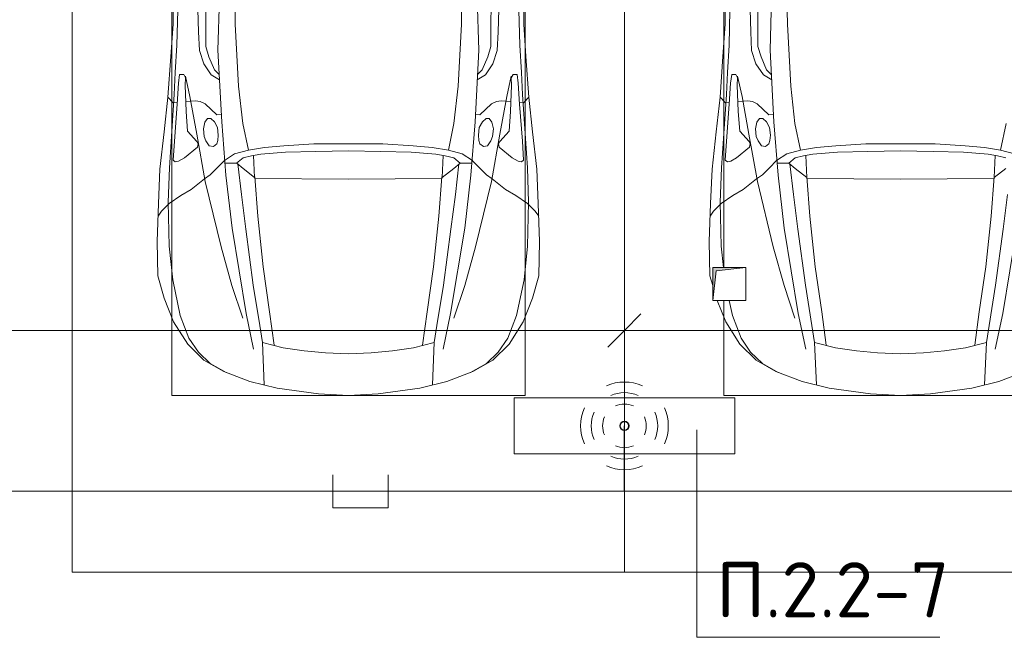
# Model space of a CAD drawing. Header units: millimetres. Extents: x -32229 to 288056, y -13689 to 125138.
# Tile 79 of 193: x -6878 to -2420, y 87355 to 90152. Entities that reach past the tile are written whole.
import ezdxf

# ---------------------------------------------------------------- set-up
doc = ezdxf.new("R2010")
doc.units = ezdxf.units.MM
for name, color, linetype, lineweight in [('A-ANNO-DIMS', 7, 'Continuous', 9), ('A-ANNO-DIMS-200', 7, 'Continuous', 9), ('A-ANNO-NOTE', 7, 'Continuous', 18), ('A-DETL-GENF', 7, 'Continuous', 18), ('A-DETL-THIN', 7, 'Continuous', 9), ('C-PRKG', 7, 'Continuous', 18), ('G-ANNO-TEXT', 7, 'Continuous', 9), ('M-EQPM', 7, 'Continuous', 18)]:
    doc.layers.add(name, color=color, linetype=linetype, lineweight=lineweight)
doc.layers.add('A-DETL', color=7, linetype='Continuous', lineweight=9, true_color=0x00a600)
doc.styles.add('GOST Common_3', font='GOST_Common.ttf', dxfattribs={"width": 0.9, "height": 250})
doc.styles.add('ISOCPEUR', font='isocpeur.ttf', dxfattribs={"height": 250})
doc.dimstyles.new('ГОСТ_2_5_мм2', dxfattribs={"dimscale": 304.8, "dimtxt": 251.428749, "dimasz": 0.492126, "dimexe": 0.492126, "dimexo": 0.656168, "dimgap": 0.098425, "dimtad": 1, "dimdec": 0, "dimdsep": 46, "dimtxsty": 'GOST Common_3', "dimblk1": 'OBLIQUE', "dimblk2": 'OBLIQUE', "dimsah": 1, "dimcen": 0.09, "dimazin": 2, "dimtfac": 1, "dimtdec": 4, "dimtix": 1, "dimtmove": 0, "dimatfit": 3, "dimfxl": 1, "dimtvp": 1, "dimtolj": 1, "dimtzin": 0, "dimarcsym": 2})

# ---------------------------------------------------------------- blocks, each defined once
blk = doc.blocks.new('АР_Машиноместо - 4900x2400_М__5300х2500_-2211001--02 ЭО')
at = {"layer": 'A-DETL-GENF', "color": 253, "lineweight": 13, "true_color": 0xaaaaaa}
for p, q in [((604.4, -2850.8), (603.5, -2534.3)), ((1895.6, -2850.8), (1896.5, -2534.3)), ((456.1, -2818.3), (456.8, -2613.6)), ((2043.9, -2818.3), (2043.2, -2613.6)), ((667.8, -2638.3), (659.3, -2936)), ((1832.2, -2638.3), (1840.7, -2936)), ((446, -2964.8), (456.1, -2818.3)), ((604.4, -2919.4), (604.4, -2850.8)), ((1895.6, -2919.4), (1895.6, -2850.8)), ((2054, -2964.8), (2043.9, -2818.3)), ((618.7, -2966.7), (604.4, -2919.4)), ((659.3, -2936), (676.4, -3260.1)), ((1840.7, -2936), (1823.6, -3260.1)), ((1881.3, -2966.7), (1895.6, -2919.4)), ((432.8, -3149.3), (446, -2964.8)), ((643.6, -3024.6), (618.7, -2966.7)), ((1856.4, -3024.6), (1881.3, -2966.7)), ((2067.2, -3149.3), (2054, -2964.8)), ((665.1, -3046.1), (643.6, -3024.6)), ((1834.9, -3046.1), (1856.4, -3024.6)), ((485.6, -3046.1), (480.8, -3085)), ((504.5, -3046.6), (485.6, -3046.1)), ((512.2, -3061.4), (504.5, -3046.6)), ((510.9, -3094.6), (512.2, -3061.4)), ((1987.8, -3061.4), (1995.5, -3046.6)), ((1989.1, -3094.6), (1987.8, -3061.4)), ((1995.5, -3046.6), (2014.4, -3046.1)), ((2014.4, -3046.1), (2019.2, -3085)), ((480.8, -3085), (474.8, -3179.9)), ((515.3, -3213.7), (510.9, -3094.6)), ((1984.7, -3213.7), (1989.1, -3094.6)), ((2019.2, -3085), (2025.2, -3179.9)), ((415.7, -3305.9), (432.8, -3149.3)), ((456.9, -3174.2), (432.9, -3148.3)), ((2043.1, -3174.2), (2067.1, -3148.3)), ((2084.3, -3305.9), (2067.1, -3148.3)), ((475.2, -3173.5), (456.9, -3174.2)), ((474.8, -3179.9), (462.2, -3347.3)), ((558.4, -3165.4), (513.6, -3168)), ((579.5, -3167.7), (558.4, -3165.4)), ((601.7, -3179.4), (579.5, -3167.7)), ((654.5, -3228.1), (601.7, -3179.4)), ((1845.5, -3228.1), (1898.3, -3179.4)), ((1898.3, -3179.4), (1920.5, -3167.7)), ((1920.5, -3167.7), (1941.6, -3165.4)), ((1941.6, -3165.4), (1986.4, -3168)), ((2024.8, -3173.5), (2043.1, -3174.2)), ((2025.2, -3179.9), (2037.8, -3347.3)), ((522.2, -3303.2), (515.3, -3213.7)), ((612.1, -3245.7), (599.8, -3262.3)), ((626.8, -3246.1), (612.1, -3245.7)), ((643.2, -3259.9), (626.8, -3246.1)), ((674.6, -3227.6), (654.5, -3228.1)), ((1825.4, -3227.6), (1845.5, -3228.1)), ((1856.8, -3259.9), (1873.2, -3246.1)), ((1873.2, -3246.1), (1887.9, -3245.7)), ((1887.9, -3245.7), (1900.2, -3262.3)), ((1977.8, -3303.2), (1984.7, -3213.7)), ((599.8, -3262.3), (593.6, -3292.5)), ((593.6, -3292.5), (597.1, -3327.4)), ((657.2, -3286.3), (643.2, -3259.9)), ((661.1, -3321.2), (657.2, -3286.3)), ((676.4, -3260.1), (695.7, -3502.8)), ((1823.6, -3260.1), (1804.3, -3502.8)), ((1838.9, -3321.2), (1842.8, -3286.3)), ((1842.8, -3286.3), (1856.8, -3259.9)), ((1900.2, -3262.3), (1906.4, -3292.5)), ((1906.4, -3292.5), (1902.9, -3327.4)), ((397.1, -3474.2), (415.7, -3305.9)), ((564.6, -3349.7), (522.2, -3303.2)), ((597.1, -3327.4), (605.2, -3346.8)), ((658.7, -3344.5), (661.1, -3321.2)), ((1841.3, -3344.5), (1838.9, -3321.2)), ((1902.9, -3327.4), (1894.8, -3346.8)), ((1935.4, -3349.7), (1977.8, -3303.2)), ((2102.9, -3474.2), (2084.3, -3305.9)), ((462.2, -3347.3), (456.6, -3434.5)), ((508, -3422.8), (566.8, -3375.1)), ((569.7, -3360.7), (564.6, -3349.7)), ((566.8, -3375.1), (569.7, -3360.7)), ((605.2, -3346.8), (620, -3369.3)), ((620, -3369.3), (638.7, -3372.5)), ((638.7, -3372.5), (654.1, -3360.7)), ((654.1, -3360.7), (658.7, -3344.5)), ((1845.9, -3360.7), (1841.3, -3344.5)), ((1861.3, -3372.5), (1845.9, -3360.7)), ((1880, -3369.3), (1861.3, -3372.5)), ((1894.8, -3346.8), (1880, -3369.3)), ((1930.3, -3360.7), (1935.4, -3349.7)), ((1933.2, -3375.1), (1930.3, -3360.7)), ((1992, -3422.8), (1933.2, -3375.1)), ((2037.8, -3347.3), (2043.4, -3434.5)), ((481.5, -3439.1), (508, -3422.8)), ((773, -3424.2), (744.1, -3447.2)), ((811.1, -3414.8), (773, -3424.2)), ((853.3, -3407.2), (811.1, -3414.8)), ((825.6, -3512.1), (821, -3413)), ((965.3, -3397.8), (853.3, -3407.2)), ((1102.5, -3394.3), (965.3, -3397.8)), ((1250, -3391.3), (1102.5, -3394.3)), ((1250, -3391.3), (1397.5, -3394.3)), ((1397.5, -3394.3), (1534.7, -3397.8)), ((1534.7, -3397.8), (1646.7, -3407.2)), ((1646.7, -3407.2), (1688.9, -3414.8)), ((1674.4, -3512.1), (1679, -3413)), ((1688.9, -3414.8), (1727, -3424.2)), ((1727, -3424.2), (1755.7, -3447)), ((2018.5, -3439.1), (1992, -3422.8)), ((390.2, -3630), (397.1, -3474.2)), ((456.6, -3434.5), (466.2, -3441.1)), ((466.2, -3441.1), (481.5, -3439.1)), ((654.7, -3470.4), (624.9, -3501.2)), ((690.2, -3433.7), (654.7, -3470.4)), ((744.1, -3447.2), (691.3, -3447.2)), ((744.3, -3447), (773.2, -3472.4)), ((773.2, -3472.4), (825.6, -3512.1)), ((1726.8, -3472.4), (1674.4, -3512.1)), ((1755.7, -3447), (1726.8, -3472.4)), ((1755.7, -3447.2), (1808.7, -3447.2)), ((1809.8, -3433.7), (1845.3, -3470.4)), ((1845.3, -3470.4), (1875.1, -3501.2)), ((2033.8, -3441.1), (2018.5, -3439.1)), ((2043.4, -3434.5), (2033.8, -3441.1)), ((2109.8, -3630), (2102.9, -3474.2)), ((598.3, -3518.6), (537.9, -3567)), ((624.9, -3501.2), (598.3, -3518.6)), ((840.1, -3687.8), (826.6, -3509.6)), ((1250, -3520.1), (827.2, -3517.2)), ((1250, -3520.1), (1672.8, -3517.2)), ((1659.9, -3687.8), (1673.4, -3509.6)), ((1875.1, -3501.2), (1901.7, -3518.6)), ((1901.7, -3518.6), (1962.1, -3567)), ((491.4, -3594.2), (438.6, -3629.8)), ((537.9, -3567), (491.4, -3594.2)), ((1962.1, -3567), (2008.6, -3594.2)), ((2008.6, -3594.2), (2061.4, -3629.8)), ((384, -3802.9), (390.2, -3630)), ((438.6, -3629.8), (403.8, -3665.5)), ((2061.4, -3629.8), (2096.2, -3665.5)), ((2116, -3802.9), (2109.8, -3630)), ((403.8, -3665.5), (388.1, -3688.4)), ((863.9, -3917.5), (840.1, -3687.8)), ((1636.1, -3917.5), (1659.9, -3687.8)), ((2096.2, -3665.5), (2111.9, -3688.4)), ((387.4, -3958.4), (384, -3802.9)), ((2112.6, -3958.4), (2116, -3802.9)), ((893.6, -4121.6), (863.9, -3917.5)), ((1606.4, -4121.6), (1636.1, -3917.5)), ((416.4, -4059.2), (387.4, -3958.4)), ((2083.6, -4059.2), (2112.6, -3958.4)), ((458.6, -4167), (416.4, -4059.2)), ((2041.4, -4167), (2083.6, -4059.2)), ((914, -4272.5), (893.6, -4121.6)), ((1586, -4272.5), (1606.4, -4121.6)), ((522.5, -4267.9), (458.6, -4167)), ((1977.5, -4267.9), (2041.4, -4167)), ((596.3, -4340.6), (522.5, -4267.9)), ((955.5, -4283.9), (861, -4259.4)), ((861.2, -4260.3), (869.3, -4451.1)), ((1544.5, -4283.9), (1639, -4259.4)), ((1638.8, -4260.3), (1630.7, -4451.1)), ((1903.7, -4340.6), (1977.5, -4267.9)), ((1050.4, -4297.3), (955.5, -4283.9)), ((1146, -4306.7), (1050.4, -4297.3)), ((1250, -4312), (1146, -4306.7)), ((1250, -4312), (1354, -4306.7)), ((1354, -4306.7), (1449.6, -4297.3)), ((1449.6, -4297.3), (1544.5, -4283.9)), ((686, -4391.6), (596.3, -4340.6)), ((1814, -4391.6), (1903.7, -4340.6)), ((804.4, -4436.7), (686, -4391.6)), ((1695.6, -4436.7), (1814, -4391.6)), ((927, -4466.6), (804.4, -4436.7)), ((1573, -4466.6), (1695.6, -4436.7)), ((1114.6, -4493), (927, -4466.6)), ((1250, -4500), (1114.6, -4493)), ((1250, -4500), (1385.4, -4493)), ((1385.4, -4493), (1573, -4466.6))]:
    blk.add_line(p, q, dxfattribs=at)
at = {"layer": 'A-DETL-GENF', "color": 254, "lineweight": 13, "true_color": 0xd4d4d4}
for p, q in [((564.4, -2580.5), (571.6, -2853.3)), ((1935.6, -2580.5), (1928.4, -2853.3)), ((733.8, -2606.7), (737.8, -2818.3)), ((1766.2, -2606.7), (1762.2, -2818.3)), ((473.9, -2913.7), (477.8, -2754.7)), ((2026.1, -2913.7), (2022.2, -2754.7)), ((737.8, -2818.3), (752.8, -3099)), ((1762.2, -2818.3), (1747.2, -3099)), ((571.6, -2853.3), (575.7, -2937.4)), ((1928.4, -2853.3), (1924.3, -2937.4)), ((466.3, -3036.3), (473.9, -2913.7)), ((575.7, -2937.4), (595.2, -2997.9)), ((1924.3, -2937.4), (1904.8, -2997.9)), ((2033.7, -3036.3), (2026.1, -2913.7)), ((595.2, -2997.9), (629, -3048.1)), ((1904.8, -2997.9), (1871, -3048.1)), ((462, -3136.6), (466.3, -3036.3)), ((512.5, -3053.2), (532.7, -3145.9)), ((629, -3048.1), (666.7, -3069.7)), ((1871, -3048.1), (1833.3, -3069.7)), ((1987.5, -3053.2), (1967.3, -3145.9)), ((2038, -3136.6), (2033.7, -3036.3)), ((752.8, -3099), (771.7, -3268.5)), ((1747.2, -3099), (1728.3, -3268.5)), ((439.5, -3468.5), (462, -3136.6)), ((532.7, -3145.9), (564, -3316.2)), ((1967.3, -3145.9), (1936, -3316.2)), ((2060.5, -3468.5), (2038, -3136.6)), ((771.7, -3268.5), (797.1, -3388.2)), ((1728.3, -3268.5), (1702.9, -3388.2)), ((564, -3316.2), (602.3, -3530.2)), ((1936, -3316.2), (1897.7, -3530.2)), ((870, -3377.1), (797.1, -3388.2)), ((957.1, -3368.9), (870, -3377.1)), ((1093.5, -3360.7), (957.1, -3368.9)), ((1250, -3360.7), (1093.5, -3360.7)), ((1250, -3360.7), (1406.5, -3360.7)), ((1406.5, -3360.7), (1542.9, -3368.9)), ((1542.9, -3368.9), (1630, -3377.1)), ((1630, -3377.1), (1702.9, -3388.2)), ((734.6, -3405.8), (688.5, -3435.5)), ((797.1, -3388.2), (734.6, -3405.8)), ((1702.9, -3388.2), (1765.4, -3405.8)), ((1765.4, -3405.8), (1811.5, -3435.5)), ((434.2, -3623.7), (439.5, -3468.5)), ((749.1, -3450.8), (765.5, -3589.1)), ((1750.9, -3450.8), (1734.5, -3589.1)), ((2065.8, -3623.7), (2060.5, -3468.5)), ((695.7, -3502.8), (723.2, -3741.5)), ((1804.3, -3502.8), (1776.8, -3741.5)), ((602.3, -3530.2), (673.6, -3827.1)), ((1897.7, -3530.2), (1826.4, -3827.1)), ((765.5, -3589.1), (785.7, -3746.6)), ((1734.5, -3589.1), (1714.3, -3746.6)), ((438.6, -3823.4), (434.2, -3623.7)), ((2061.4, -3823.4), (2065.8, -3623.7)), ((723.2, -3741.5), (786.9, -4128.3)), ((1776.8, -3741.5), (1713.1, -4128.3)), ((785.7, -3746.6), (819.4, -4000.8)), ((1714.3, -3746.6), (1680.6, -4000.8)), ((454.7, -3976.8), (438.6, -3823.4)), ((673.6, -3827.1), (722.7, -4001.8)), ((1826.4, -3827.1), (1777.3, -4001.8)), ((2045.3, -3976.8), (2061.4, -3823.4)), ((488.6, -4138.1), (454.7, -3976.8)), ((722.7, -4001.8), (771.7, -4149.8)), ((819.4, -4000.8), (849, -4182.8)), ((1680.6, -4000.8), (1651, -4182.8)), ((1777.3, -4001.8), (1728.3, -4149.8)), ((2011.4, -4138.1), (2045.3, -3976.8)), ((527.8, -4239.8), (488.6, -4138.1)), ((786.9, -4128.3), (821.1, -4289.8)), ((1713.1, -4128.3), (1678.9, -4289.8)), ((1972.2, -4239.8), (2011.4, -4138.1)), ((849, -4182.8), (861.2, -4260.3)), ((1651, -4182.8), (1638.8, -4260.3)), ((571.5, -4303.1), (527.8, -4239.8)), ((1928.5, -4303.1), (1972.2, -4239.8)), ((625, -4354.8), (571.5, -4303.1)), ((1875, -4354.8), (1928.5, -4303.1)), ((696.3, -4395.8), (625, -4354.8)), ((1803.7, -4395.8), (1875, -4354.8))]:
    blk.add_line(p, q, dxfattribs=at)
at = {"layer": 'C-PRKG', "color": 253, "lineweight": 13, "true_color": 0xaaaaaa}
for p, q in [((0, 0), (0, -5300)), ((2500, 0), (2500, -5300)), ((450, -800), (450, -4500)), ((2050, -800), (2050, -4500)), ((450, -4500), (2050, -4500)), ((2500, -5300), (0, -5300))]:
    blk.add_line(p, q, dxfattribs=at)
blk = doc.blocks.new('АР_Машиноместо - 4900x2400_М__5300х2500_-V58--02 ЭО')
at = {"layer": 'A-DETL-GENF', "color": 253, "lineweight": 13, "true_color": 0xaaaaaa}
for p, q in [((927, 4466.6), (804.4, 4436.7)), ((1114.6, 4493), (927, 4466.6)), ((1250, 4500), (1114.6, 4493)), ((1250, 4500), (1385.4, 4493)), ((1385.4, 4493), (1573, 4466.6)), ((1573, 4466.6), (1695.6, 4436.7)), ((804.4, 4436.7), (686, 4391.6)), ((861.2, 4260.3), (869.3, 4451.1)), ((1638.8, 4260.3), (1630.7, 4451.1)), ((1695.6, 4436.7), (1814, 4391.6)), ((1814, 4391.6), (1903.7, 4340.6)), ((1903.7, 4340.6), (1977.5, 4267.9)), ((955.5, 4283.9), (861, 4259.4)), ((1050.4, 4297.3), (955.5, 4283.9)), ((1146, 4306.7), (1050.4, 4297.3)), ((1250, 4312), (1146, 4306.7)), ((1250, 4312), (1354, 4306.7)), ((1354, 4306.7), (1449.6, 4297.3)), ((1449.6, 4297.3), (1544.5, 4283.9)), ((1544.5, 4283.9), (1639, 4259.4)), ((914, 4272.5), (893.6, 4121.6)), ((1586, 4272.5), (1606.4, 4121.6)), ((1977.5, 4267.9), (2041.4, 4167)), ((2041.4, 4167), (2079.4, 4070)), ((893.6, 4121.6), (863.9, 3917.5)), ((1606.4, 4121.6), (1636.1, 3917.5)), ((2100, 4002.2), (2112.6, 3958.4)), ((2112.6, 3958.4), (2116, 3802.9)), ((863.9, 3917.5), (840.1, 3687.8)), ((1636.1, 3917.5), (1659.9, 3687.8)), ((2116, 3802.9), (2109.8, 3630)), ((840.1, 3687.8), (826.6, 3509.6)), ((1659.9, 3687.8), (1673.4, 3509.6)), ((2061.4, 3629.8), (2096.2, 3665.5)), ((2096.2, 3665.5), (2111.9, 3688.4)), ((2008.6, 3594.2), (2061.4, 3629.8)), ((2109.8, 3630), (2102.9, 3474.2)), ((1901.7, 3518.6), (1962.1, 3567)), ((1962.1, 3567), (2008.6, 3594.2)), ((773.2, 3472.4), (825.6, 3512.1)), ((825.6, 3512.1), (821, 3413)), ((1250, 3520.1), (827.2, 3517.2)), ((1250, 3520.1), (1672.8, 3517.2)), ((1674.4, 3512.1), (1679, 3413)), ((1726.8, 3472.4), (1674.4, 3512.1)), ((1823.6, 3260.1), (1804.3, 3502.8)), ((1845.3, 3470.4), (1875.1, 3501.2)), ((1875.1, 3501.2), (1901.7, 3518.6)), ((1755.7, 3447), (1726.8, 3472.4)), ((1727, 3424.2), (1755.7, 3447)), ((1755.7, 3447.2), (1808.7, 3447.2)), ((1809.8, 3433.7), (1845.3, 3470.4)), ((2018.5, 3439.1), (1992, 3422.8)), ((2033.8, 3441.1), (2018.5, 3439.1)), ((2043.4, 3434.5), (2033.8, 3441.1)), ((2037.8, 3347.3), (2043.4, 3434.5)), ((2102.9, 3474.2), (2084.3, 3305.9)), ((811.1, 3414.8), (773, 3424.2)), ((853.3, 3407.2), (811.1, 3414.8)), ((965.3, 3397.8), (853.3, 3407.2)), ((1102.5, 3394.3), (965.3, 3397.8)), ((1250, 3391.3), (1102.5, 3394.3)), ((1250, 3391.3), (1397.5, 3394.3)), ((1397.5, 3394.3), (1534.7, 3397.8)), ((1534.7, 3397.8), (1646.7, 3407.2)), ((1646.7, 3407.2), (1688.9, 3414.8)), ((1688.9, 3414.8), (1727, 3424.2)), ((1992, 3422.8), (1933.2, 3375.1)), ((1841.3, 3344.5), (1838.9, 3321.2)), ((1845.9, 3360.7), (1841.3, 3344.5)), ((1861.3, 3372.5), (1845.9, 3360.7)), ((1880, 3369.3), (1861.3, 3372.5)), ((1894.8, 3346.8), (1880, 3369.3)), ((1902.9, 3327.4), (1894.8, 3346.8)), ((1933.2, 3375.1), (1930.3, 3360.7)), ((1930.3, 3360.7), (1935.4, 3349.7)), ((1935.4, 3349.7), (1977.8, 3303.2)), ((2025.2, 3179.9), (2037.8, 3347.3)), ((1838.9, 3321.2), (1842.8, 3286.3)), ((1906.4, 3292.5), (1902.9, 3327.4)), ((1977.8, 3303.2), (1984.7, 3213.7)), ((2084.3, 3305.9), (2067.1, 3148.3)), ((1840.7, 2936), (1823.6, 3260.1)), ((1842.8, 3286.3), (1856.8, 3259.9)), ((1856.8, 3259.9), (1873.2, 3246.1)), ((1887.9, 3245.7), (1900.2, 3262.3)), ((1900.2, 3262.3), (1906.4, 3292.5)), ((1825.4, 3227.6), (1845.5, 3228.1)), ((1845.5, 3228.1), (1898.3, 3179.4)), ((1873.2, 3246.1), (1887.9, 3245.7)), ((1984.7, 3213.7), (1989.1, 3094.6)), ((1898.3, 3179.4), (1920.5, 3167.7)), ((1920.5, 3167.7), (1941.6, 3165.4)), ((1941.6, 3165.4), (1986.4, 3168)), ((2019.2, 3085), (2025.2, 3179.9)), ((2024.8, 3173.5), (2043.1, 3174.2)), ((2043.1, 3174.2), (2067.1, 3148.3)), ((2067.2, 3149.3), (2054, 2964.8)), ((1989.1, 3094.6), (1987.8, 3061.4)), ((2014.4, 3046.1), (2019.2, 3085)), ((1834.9, 3046.1), (1856.4, 3024.6)), ((1987.8, 3061.4), (1995.5, 3046.6)), ((1995.5, 3046.6), (2014.4, 3046.1)), ((1856.4, 3024.6), (1881.3, 2966.7)), ((1881.3, 2966.7), (1895.6, 2919.4)), ((2054, 2964.8), (2043.9, 2818.3)), ((1832.2, 2638.3), (1840.7, 2936)), ((1895.6, 2919.4), (1895.6, 2850.8)), ((1895.6, 2850.8), (1896.5, 2534.3)), ((2043.9, 2818.3), (2043.2, 2613.6))]:
    blk.add_line(p, q, dxfattribs=at)
at = {"layer": 'A-DETL-GENF', "color": 254, "lineweight": 13, "true_color": 0xd4d4d4}
for p, q in [((1803.7, 4395.8), (1875, 4354.8)), ((1875, 4354.8), (1928.5, 4303.1)), ((786.9, 4128.3), (821.1, 4289.8)), ((1713.1, 4128.3), (1678.9, 4289.8)), ((1928.5, 4303.1), (1972.2, 4239.8)), ((849, 4182.8), (861.2, 4260.3)), ((1651, 4182.8), (1638.8, 4260.3)), ((1972.2, 4239.8), (2011.4, 4138.1)), ((819.4, 4000.8), (849, 4182.8)), ((1680.6, 4000.8), (1651, 4182.8)), ((1777.3, 4001.8), (1728.3, 4149.8)), ((723.2, 3741.5), (786.9, 4128.3)), ((1776.8, 3741.5), (1713.1, 4128.3)), ((2011.4, 4138.1), (2025.7, 4070)), ((785.7, 3746.6), (819.4, 4000.8)), ((1714.3, 3746.6), (1680.6, 4000.8)), ((1826.4, 3827.1), (1777.3, 4001.8)), ((2051.3, 3920), (2061.4, 3823.4)), ((1897.7, 3530.2), (1826.4, 3827.1)), ((2061.4, 3823.4), (2065.8, 3623.7)), ((765.5, 3589.1), (785.7, 3746.6)), ((1734.5, 3589.1), (1714.3, 3746.6)), ((1804.3, 3502.8), (1776.8, 3741.5)), ((2065.8, 3623.7), (2060.5, 3468.5)), ((1750.9, 3450.8), (1734.5, 3589.1)), ((1936, 3316.2), (1897.7, 3530.2)), ((1765.4, 3405.8), (1811.5, 3435.5)), ((2060.5, 3468.5), (2038, 3136.6)), ((797.1, 3388.2), (734.6, 3405.8)), ((771.7, 3268.5), (797.1, 3388.2)), ((870, 3377.1), (797.1, 3388.2)), ((1630, 3377.1), (1702.9, 3388.2)), ((1702.9, 3388.2), (1765.4, 3405.8)), ((1728.3, 3268.5), (1702.9, 3388.2)), ((957.1, 3368.9), (870, 3377.1)), ((1093.5, 3360.7), (957.1, 3368.9)), ((1250, 3360.7), (1093.5, 3360.7)), ((1250, 3360.7), (1406.5, 3360.7)), ((1406.5, 3360.7), (1542.9, 3368.9)), ((1542.9, 3368.9), (1630, 3377.1)), ((1967.3, 3145.9), (1936, 3316.2)), ((1747.2, 3099), (1728.3, 3268.5)), ((1987.5, 3053.2), (1967.3, 3145.9)), ((2038, 3136.6), (2033.7, 3036.3)), ((1762.2, 2818.3), (1747.2, 3099)), ((1871, 3048.1), (1833.3, 3069.7)), ((1904.8, 2997.9), (1871, 3048.1)), ((2033.7, 3036.3), (2026.1, 2913.7)), ((1924.3, 2937.4), (1904.8, 2997.9)), ((1928.4, 2853.3), (1924.3, 2937.4)), ((2026.1, 2913.7), (2022.2, 2754.7)), ((1935.6, 2580.5), (1928.4, 2853.3)), ((1766.2, 2606.7), (1762.2, 2818.3))]:
    blk.add_line(p, q, dxfattribs=at)
at = {"layer": 'C-PRKG', "color": 253, "lineweight": 13, "true_color": 0xaaaaaa}
for p, q in [((2500, 5300), (0, 5300)), ((2500, 0), (2500, 5300)), ((450, 4500), (2050, 4500)), ((2050, 4070), (2050, 4500)), ((2050, 800), (2050, 3920))]:
    blk.add_line(p, q, dxfattribs=at)
blk = doc.blocks.new('АР_Канал вертикальный прямоугольный - ВК-5405325--02 ЭО')
at = {"layer": 'M-EQPM', "lineweight": 13, "true_color": 0xe2e2e2}
blk.add_hatch(color=254, dxfattribs=at).paths.add_polyline_path([(-75, -75), (-60, 60), (75, 75), (-75, 75)])
at = {"layer": 'M-EQPM', "color": 253, "lineweight": 13, "true_color": 0xaaaaaa}
for p, q in [((75, 75), (-75, 75)), ((-75, 75), (-75, -75)), ((75, 75), (-75, 75)), ((-75, 75), (-75, -75)), ((-75, -75), (-75, 75)), ((-75, 75), (75, 75)), ((-75, -75), (-60, 60)), ((-75, -75), (-60, 60)), ((-60, 60), (75, 75)), ((-60, 60), (75, 75)), ((75, -75), (75, 75)), ((75, 75), (75, -75)), ((-75, -75), (75, -75)), ((75, -75), (-75, -75))]:
    blk.add_line(p, q, dxfattribs=at)
blk = doc.blocks.new('Наметкина 10_РД_АР_П_rvt-1--02 ЭО')
at = {"layer": 'C-PRKG', "color": 253, "lineweight": 13, "true_color": 0xaaaaaa}
blk.add_blockref('АР_Машиноместо - 4900x2400_М__5300х2500_-2211001--02 ЭО', (-6639.7, 92950), dxfattribs=at)
at = {"layer": 'C-PRKG', "color": 253, "lineweight": 13, "true_color": 0xaaaaaa, "rotation": 180}
blk.add_blockref('АР_Машиноместо - 4900x2400_М__5300х2500_-V58--02 ЭО', (-1639.7, 92950), dxfattribs=at)
at = {"layer": 'M-EQPM', "color": 253, "lineweight": 13, "true_color": 0xaaaaaa}
blk.add_blockref('АР_Канал вертикальный прямоугольный - ВК-5405325--02 ЭО', (-3664.7, 88955), dxfattribs=at)
blk = doc.blocks.new('DIMBLOCK170--02 ЭО')
at = {"layer": 'A-ANNO-DIMS-200'}
for p, q in [((-10389.7, 88557.4), (-10389.7, 88894.2)), ((-4139.7, 88557.4), (-4139.7, 88894.2)), ((-10389.7, 88744.2), (-10314.7, 88819.2)), ((-4139.7, 88744.2), (-4064.7, 88819.2)), ((-10389.7, 88744.2), (-10464.7, 88669.2)), ((-10389.7, 88744.2), (-4139.7, 88744.2)), ((-10389.7, 88744.2), (-10389.7, 88557.4)), ((-4139.7, 88744.2), (-4214.7, 88669.2)), ((-4139.7, 88744.2), (-4139.7, 88557.4))]:
    blk.add_line(p, q, dxfattribs=at)
at = {"layer": 'A-ANNO-DIMS-200', "color": 0, "insert": (-7580.1, 89100.9), "char_height": 250, "width": 756.843, "attachment_point": 1, "line_spacing_factor": 1.022761, "style": 'GOST Common_3'}
blk.add_mtext('6250', dxfattribs=at)
blk = doc.blocks.new('_Oblique')
at = {"color": 0, "linetype": 'ByBlock', "lineweight": -2}
blk.add_line((-0.5, -0.5), (0.5, 0.5), dxfattribs=at)
blk = doc.blocks.new('DIMBLOCK171--02 ЭО')
at = {"layer": 'A-ANNO-DIMS-200'}
for p, q in [((-4139.7, 88557.4), (-4139.7, 88894.2)), ((2060.3, 88557.4), (2060.3, 88894.2)), ((-4139.7, 88744.2), (-4064.7, 88819.2)), ((2060.3, 88744.2), (2135.3, 88819.2)), ((-4139.7, 88744.2), (-4214.7, 88669.2)), ((-4139.7, 88744.2), (2060.3, 88744.2)), ((-4139.7, 88744.2), (-4139.7, 88557.4)), ((2060.3, 88744.2), (1985.3, 88669.2)), ((2060.3, 88744.2), (2060.3, 88557.4))]:
    blk.add_line(p, q, dxfattribs=at)
at = {"layer": 'A-ANNO-DIMS-200', "color": 0, "insert": (-1355.1, 89100.9), "char_height": 250, "width": 756.843, "attachment_point": 1, "line_spacing_factor": 1.022761, "style": 'GOST Common_3'}
blk.add_mtext('6200', dxfattribs=at)

msp = doc.modelspace()

# ---------------------------------------------------------------- linework, layer by layer
at = {"layer": 'A-ANNO-NOTE', "color": 5, "lineweight": 9, "true_color": 0x0000ff}
for p, q in [((-4639.7, 88438.6), (-3639.7, 88438.6)), ((-4639.7, 88186), (-4639.7, 88438.6)), ((-3639.7, 88438.6), (-3639.7, 88186)), ((-3639.7, 88186), (-4639.7, 88186))]:
    msp.add_line(p, q, dxfattribs=at)
for centre in [(-4140.6, 88312.2), (-4139.7, 88313.1), (-4139.7, 88311.3), (-4138.8, 88312.2)]:
    msp.add_circle(centre, 20, dxfattribs=at)
for centre, radius, start, end in [((-4139.7, 88311.3), 199.6, 66, 114), ((-4139.7, 88311.3), 151.5, 66, 114), ((-4139.7, 88311.3), 99.8, 66, 114), ((-4138.8, 88312.2), 199.6, 156, 204), ((-4138.8, 88312.2), 151.5, 156, 204), ((-4140.6, 88312.2), 151.5, 336, 24), ((-4140.6, 88312.2), 199.6, 336, 24), ((-4138.8, 88312.2), 99.8, 156, 204), ((-4140.6, 88312.2), 99.8, 336, 24), ((-4139.7, 88313.1), 99.8, 246, 294), ((-4139.7, 88313.1), 151.5, 246, 294), ((-4139.7, 88313.1), 199.6, 246, 294)]:
    msp.add_arc(centre, radius, start, end, dxfattribs=at)
at = {"layer": 'A-DETL', "color": 5, "true_color": 0x0000ff}
for p, q in [((-4140.8, 88312.2), (-4140.8, 88016)), ((-5459.6, 88091), (-5459.6, 87941)), ((-5209.6, 87941), (-5209.6, 88091)), ((-10346.8, 88016), (8793.2, 88016)), ((-5459.6, 87941), (-5209.6, 87941))]:
    msp.add_line(p, q, dxfattribs=at)
at = {"layer": 'A-DETL-THIN'}
for p, q in [((-3811.8, 88294.5), (-3811.8, 87354.5)), ((-3811.8, 87354.5), (-2711.8, 87354.5))]:
    msp.add_line(p, q, dxfattribs=at)

# ---------------------------------------------------------------- block references
at = {"lineweight": 5}
msp.add_blockref('Наметкина 10_РД_АР_П_rvt-1--02 ЭО', (0, 0), dxfattribs=at)

# ---------------------------------------------------------------- texts
at = {"layer": 'G-ANNO-TEXT', "insert": (-3724.1, 87694.8), "char_height": 250, "width": 1068.58, "attachment_point": 1, "line_spacing_factor": 1.139951, "style": 'ISOCPEUR'}
msp.add_mtext('\\pt600,1200,1800,2400,3000,3600,4200,4800,5400,6000,6600,7200,7800,8400,9000,9600,10200,10800,11400,12000,12600,13200,13800,14400,15000,15600,16200,16800,17400,18000,18600,19200;П.2.2-7', dxfattribs=at)

# ---------------------------------------------------------------- dimensions: what is measured, and where the dimension line sits
at = {"layer": 'A-ANNO-DIMS'}
for base, p1, p2, override, picture, middle in [((-4139.7, 88744.2), (-10389.7, 88357.4), (-4139.7, 88357.4), {"dimpost": '<>', "dimfxl": 6250}, 'DIMBLOCK170--02 ЭО', (-7264.7, 88899.2)), ((2060.3, 88744.2), (-4139.7, 88357.4), (2060.3, 88357.4), {"dimpost": '<>', "dimfxl": 6200}, 'DIMBLOCK171--02 ЭО', (-1039.7, 88899.2))]:
    dim = msp.add_linear_dim(base=base, p1=p1, p2=p2, dimstyle='ГОСТ_2_5_мм2', override=override, dxfattribs=at)
    dim.commit()
    dim.dimension.update_dxf_attribs({"geometry": picture, "text_midpoint": middle})

doc.saveas('drawing.dxf')
